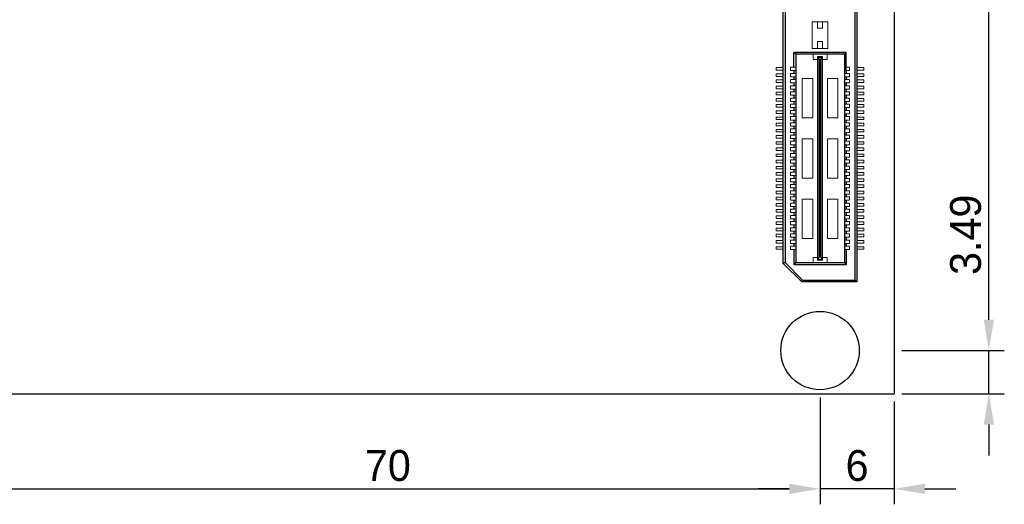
# Model space of a CAD drawing. Header units: millimetres. Extents: x 1095 to 1484, y 184 to 476.
# Tile 8 of 24: x 1178 to 1258, y 291 to 330. Entities that reach past the tile are written whole.
import ezdxf

# ---------------------------------------------------------------- set-up
doc = ezdxf.new("R2010")
doc.units = ezdxf.units.MM
doc.header["$LTSCALE"] = 0.1
doc.layers.add('daughter', color=7, linetype='Continuous')
doc.layers.add('yellow', color=5, linetype='Continuous')
doc.dimstyles.new('ISO-25', dxfattribs={"dimtxt": 2.5, "dimasz": 2.5, "dimexe": 1.25, "dimexo": 0.625, "dimtad": 1, "dimdsep": 46, "dimtxsty": 'Standard', "dimcen": 2.5, "dimadec": 0, "dimazin": 0, "dimtfac": 1, "dimtmove": 0, "dimatfit": 3, "dimfxl": 0, "dimarcsym": 0})

# ---------------------------------------------------------------- blocks, each defined once
blk = doc.blocks.new('*D28')
at = {"layer": 'Defpoints', "color": 0}
for p in [(1249.199, 374.268), (1256.872, 374.268), (1249.199, 303.148)]:
    blk.add_point(p, dxfattribs=at)
at = {"layer": 'yellow', "color": 0, "lineweight": -2}
for p, q in [((1249.824, 374.268), (1258.122, 374.268)), ((1256.872, 305.648), (1256.872, 371.768)), ((1249.824, 303.148), (1258.122, 303.148))]:
    blk.add_line(p, q, dxfattribs=at)
at = {"layer": 'yellow', "color": 0}
for points in [[(1256.456, 371.768), (1257.289, 371.768), (1256.872, 374.268)], [(1256.456, 305.648), (1257.289, 305.648), (1256.872, 303.148)]]:
    blk.add_solid(points, dxfattribs=at)
at = {"layer": 'yellow', "color": 0, "insert": (1254.997, 338.708), "char_height": 2.5, "attachment_point": 5, "rotation": 90}
blk.add_mtext('71.12', dxfattribs=at)
blk = doc.blocks.new('*D30')
at = {"layer": 'Defpoints', "color": 0}
for p in [(1243.199, 299.973), (1173.199, 299.656), (1243.199, 291.946)]:
    blk.add_point(p, dxfattribs=at)
at = {"layer": 'yellow', "color": 0, "lineweight": -2}
for p, q in [((1173.199, 299.031), (1173.199, 290.696)), ((1243.199, 299.348), (1243.199, 290.696)), ((1175.699, 291.946), (1240.699, 291.946))]:
    blk.add_line(p, q, dxfattribs=at)
at = {"layer": 'yellow', "color": 0}
for points in [[(1175.699, 292.363), (1175.699, 291.53), (1173.199, 291.946)], [(1240.699, 292.363), (1240.699, 291.53), (1243.199, 291.946)]]:
    blk.add_solid(points, dxfattribs=at)
at = {"layer": 'yellow', "color": 0, "insert": (1208.199, 293.821), "char_height": 2.5, "attachment_point": 5}
blk.add_mtext('70', dxfattribs=at)
blk = doc.blocks.new('*D32')
at = {"layer": 'Defpoints', "color": 0}
for p in [(1249.199, 303.148), (1256.872, 303.148), (1249.199, 299.656)]:
    blk.add_point(p, dxfattribs=at)
at = {"layer": 'yellow', "color": 0, "lineweight": -2}
for p, q in [((1256.872, 305.648), (1256.872, 316.898)), ((1249.824, 303.148), (1258.122, 303.148)), ((1256.872, 299.656), (1256.872, 303.148)), ((1249.824, 299.656), (1258.122, 299.656)), ((1256.872, 297.156), (1256.872, 294.656))]:
    blk.add_line(p, q, dxfattribs=at)
at = {"layer": 'yellow', "color": 0}
for points in [[(1256.456, 305.648), (1257.289, 305.648), (1256.872, 303.148)], [(1256.456, 297.156), (1257.289, 297.156), (1256.872, 299.656)]]:
    blk.add_solid(points, dxfattribs=at)
at = {"layer": 'yellow', "color": 0, "insert": (1254.997, 312.523), "char_height": 2.5, "attachment_point": 5, "rotation": 90}
blk.add_mtext('3.49', dxfattribs=at)
blk = doc.blocks.new('*D33')
at = {"layer": 'Defpoints', "color": 0}
for p in [(1243.199, 299.656), (1249.199, 299.656), (1243.199, 291.946)]:
    blk.add_point(p, dxfattribs=at)
at = {"layer": 'yellow', "color": 0, "lineweight": -2}
for p, q in [((1243.199, 299.031), (1243.199, 290.696)), ((1249.199, 299.031), (1249.199, 290.696)), ((1240.699, 291.946), (1238.199, 291.946)), ((1249.199, 291.946), (1243.199, 291.946)), ((1251.699, 291.946), (1254.199, 291.946))]:
    blk.add_line(p, q, dxfattribs=at)
at = {"layer": 'yellow', "color": 0}
for points in [[(1240.699, 292.363), (1240.699, 291.53), (1243.199, 291.946)], [(1251.699, 292.363), (1251.699, 291.53), (1249.199, 291.946)]]:
    blk.add_solid(points, dxfattribs=at)
at = {"layer": 'yellow', "color": 0, "insert": (1246.199, 293.821), "char_height": 2.5, "attachment_point": 5}
blk.add_mtext('6', dxfattribs=at)

msp = doc.modelspace()

# ---------------------------------------------------------------- linework, layer by layer
for p, q in [((1246.036, 308.852), (1246.036, 368.565)), ((1246.184, 368.713), (1246.184, 308.704)), ((1240.214, 310.204), (1240.214, 367.212)), ((1240.362, 367.151), (1240.362, 310.265)), ((1241.083, 326.092), (1241.083, 327.291)), ((1241.231, 327.145), (1241.083, 327.291)), ((1245.316, 327.291), (1241.083, 327.291)), ((1241.231, 327.145), (1241.231, 310.265)), ((1245.168, 327.145), (1241.231, 327.145)), ((1245.168, 327.145), (1245.168, 310.265)), ((1245.171, 327.145), (1245.316, 327.291)), ((1245.316, 325.818), (1245.316, 327.291)), ((1241.083, 325.818), (1241.083, 325.592)), ((1245.316, 325.818), (1245.316, 325.592)), ((1241.083, 325.318), (1241.083, 325.092)), ((1241.083, 324.818), (1241.083, 324.592)), ((1245.316, 325.318), (1245.316, 325.092)), ((1245.316, 324.818), (1245.316, 324.592)), ((1241.083, 324.318), (1241.083, 324.092)), ((1241.083, 323.818), (1241.083, 323.592)), ((1245.316, 324.318), (1245.316, 324.092)), ((1245.316, 323.818), (1245.316, 323.592)), ((1241.083, 323.318), (1241.083, 323.092)), ((1245.316, 323.318), (1245.316, 323.092)), ((1241.083, 322.818), (1241.083, 322.592)), ((1241.083, 322.318), (1241.083, 322.092)), ((1245.316, 322.818), (1245.316, 322.592)), ((1245.316, 322.318), (1245.316, 322.092)), ((1241.083, 321.818), (1241.083, 321.592)), ((1245.316, 321.818), (1245.316, 321.592)), ((1241.083, 321.318), (1241.083, 321.092)), ((1241.083, 320.818), (1241.083, 320.592)), ((1245.316, 321.318), (1245.316, 321.092)), ((1245.316, 320.818), (1245.316, 320.592)), ((1241.083, 320.318), (1241.083, 320.092)), ((1241.083, 319.818), (1241.083, 319.592)), ((1245.316, 320.318), (1245.316, 320.092)), ((1245.316, 319.818), (1245.316, 319.592)), ((1241.083, 319.318), (1241.083, 319.092)), ((1245.316, 319.318), (1245.316, 319.092)), ((1241.083, 318.818), (1241.083, 318.592)), ((1241.083, 318.318), (1241.083, 318.092)), ((1245.316, 318.818), (1245.316, 318.592)), ((1245.316, 318.318), (1245.316, 318.092)), ((1241.083, 317.818), (1241.083, 317.592)), ((1245.316, 317.818), (1245.316, 317.592)), ((1241.083, 317.318), (1241.083, 317.092)), ((1241.083, 316.818), (1241.083, 316.592)), ((1245.316, 317.318), (1245.316, 317.092)), ((1245.316, 316.818), (1245.316, 316.592)), ((1241.083, 316.318), (1241.083, 316.092)), ((1241.083, 315.818), (1241.083, 315.592)), ((1245.316, 316.318), (1245.316, 316.092)), ((1245.316, 315.818), (1245.316, 315.592)), ((1241.083, 315.318), (1241.083, 315.092)), ((1245.316, 315.318), (1245.316, 315.092)), ((1241.083, 314.818), (1241.083, 314.592)), ((1241.083, 314.318), (1241.083, 314.092)), ((1245.316, 314.818), (1245.316, 314.592)), ((1245.316, 314.318), (1245.316, 314.092)), ((1241.083, 313.818), (1241.083, 313.592)), ((1245.316, 313.818), (1245.316, 313.592)), ((1241.083, 313.318), (1241.083, 313.092)), ((1241.083, 312.818), (1241.083, 312.592)), ((1245.316, 313.318), (1245.316, 313.092)), ((1245.316, 312.818), (1245.316, 312.592)), ((1241.083, 312.318), (1241.083, 312.092)), ((1241.083, 311.818), (1241.083, 311.592)), ((1245.316, 312.318), (1245.316, 312.092)), ((1245.316, 311.818), (1245.316, 311.592)), ((1241.083, 311.318), (1241.083, 310.1)), ((1245.316, 311.318), (1245.316, 310.1)), ((1240.362, 310.265), (1240.214, 310.204)), ((1240.214, 310.204), (1241.715, 308.704)), ((1241.776, 308.852), (1240.362, 310.265)), ((1241.231, 310.265), (1241.083, 310.1)), ((1241.231, 310.265), (1245.168, 310.265)), ((1245.168, 310.265), (1245.316, 310.1)), ((1245.316, 310.1), (1241.083, 310.1)), ((1241.776, 308.852), (1241.715, 308.704)), ((1246.184, 308.704), (1241.715, 308.704)), ((1241.776, 308.852), (1246.036, 308.852)), ((1246.036, 308.852), (1246.184, 308.704))]:
    msp.add_line(p, q)
at = {"lineweight": 5}
for p, q in [((1242.569, 329.779), (1242.569, 327.614)), ((1243.83, 329.779), (1242.569, 329.779)), ((1243.005, 329.779), (1243.005, 329.246)), ((1243.393, 329.779), (1243.393, 329.246)), ((1243.83, 329.779), (1243.83, 327.614)), ((1243.393, 329.246), (1243.005, 329.246)), ((1243.005, 328.18), (1243.005, 327.614)), ((1243.393, 328.18), (1243.005, 328.18)), ((1243.393, 328.18), (1243.393, 327.614)), ((1243.83, 327.614), (1242.569, 327.614)), ((1242.634, 327.145), (1242.634, 326.725)), ((1242.989, 326.725), (1242.989, 326.951)), ((1243.409, 326.951), (1242.989, 326.951)), ((1243.409, 326.725), (1243.409, 326.951)), ((1243.765, 327.145), (1243.765, 326.725)), ((1242.989, 326.725), (1242.634, 326.725)), ((1243.006, 310.524), (1243.006, 326.887)), ((1243.006, 326.887), (1243.393, 326.887)), ((1243.038, 310.524), (1243.038, 326.887)), ((1243.151, 326.708), (1243.038, 326.887)), ((1243.151, 310.702), (1243.151, 326.708)), ((1243.248, 326.708), (1243.345, 326.887)), ((1243.248, 310.702), (1243.248, 326.708)), ((1243.345, 310.524), (1243.345, 326.887)), ((1243.393, 310.524), (1243.393, 326.887)), ((1243.765, 326.725), (1243.409, 326.725)), ((1239.645, 326.06), (1240.214, 326.06)), ((1239.645, 325.85), (1239.645, 326.06)), ((1239.645, 325.85), (1240.214, 325.85)), ((1239.645, 325.56), (1240.214, 325.56)), ((1239.645, 325.35), (1239.645, 325.56)), ((1239.645, 325.35), (1240.214, 325.35)), ((1240.808, 326.092), (1241.228, 326.092)), ((1240.808, 326.092), (1240.808, 325.818)), ((1240.808, 325.818), (1241.228, 325.818)), ((1240.808, 325.592), (1241.228, 325.592)), ((1240.808, 325.592), (1240.808, 325.318)), ((1245.591, 326.092), (1245.171, 326.092)), ((1245.591, 325.818), (1245.171, 325.818)), ((1245.591, 325.592), (1245.171, 325.592)), ((1245.591, 326.092), (1245.591, 325.818)), ((1245.591, 325.592), (1245.591, 325.318)), ((1246.754, 326.06), (1246.184, 326.06)), ((1246.754, 325.85), (1246.184, 325.85)), ((1246.754, 325.56), (1246.184, 325.56)), ((1246.754, 325.35), (1246.184, 325.35)), ((1246.754, 325.85), (1246.754, 326.06)), ((1246.754, 325.35), (1246.754, 325.56)), ((1239.645, 325.06), (1240.214, 325.06)), ((1239.645, 324.85), (1239.645, 325.06)), ((1239.645, 324.85), (1240.214, 324.85)), ((1239.645, 324.35), (1239.645, 324.56)), ((1239.645, 324.56), (1240.214, 324.56)), ((1240.808, 325.318), (1241.228, 325.318)), ((1240.808, 325.092), (1241.228, 325.092)), ((1240.808, 325.092), (1240.808, 324.818)), ((1240.808, 324.818), (1241.228, 324.818)), ((1240.808, 324.592), (1240.808, 324.318)), ((1240.808, 324.592), (1241.228, 324.592)), ((1241.761, 325.176), (1241.761, 321.993)), ((1242.602, 325.176), (1241.761, 325.176)), ((1242.602, 325.176), (1242.602, 321.993)), ((1243.797, 325.176), (1243.797, 321.993)), ((1244.637, 325.176), (1243.797, 325.176)), ((1244.637, 325.176), (1244.637, 321.993)), ((1245.591, 325.318), (1245.171, 325.318)), ((1245.591, 325.092), (1245.171, 325.092)), ((1245.591, 324.818), (1245.171, 324.818)), ((1245.591, 324.592), (1245.171, 324.592)), ((1245.591, 325.092), (1245.591, 324.818)), ((1245.591, 324.592), (1245.591, 324.318)), ((1246.754, 325.06), (1246.184, 325.06)), ((1246.754, 324.85), (1246.184, 324.85)), ((1246.754, 324.56), (1246.184, 324.56)), ((1246.754, 324.85), (1246.754, 325.06)), ((1246.754, 324.35), (1246.754, 324.56)), ((1239.645, 324.35), (1240.214, 324.35)), ((1239.645, 323.85), (1239.645, 324.06)), ((1239.645, 324.06), (1240.214, 324.06)), ((1239.645, 323.85), (1240.214, 323.85)), ((1240.808, 324.318), (1241.228, 324.318)), ((1240.808, 324.092), (1240.808, 323.818)), ((1240.808, 324.092), (1241.228, 324.092)), ((1240.808, 323.818), (1241.228, 323.818)), ((1245.591, 324.318), (1245.171, 324.318)), ((1245.591, 324.092), (1245.171, 324.092)), ((1245.591, 323.818), (1245.171, 323.818)), ((1245.591, 324.092), (1245.591, 323.818)), ((1246.754, 324.35), (1246.184, 324.35)), ((1246.754, 324.06), (1246.184, 324.06)), ((1246.754, 323.85), (1246.184, 323.85)), ((1246.754, 323.85), (1246.754, 324.06)), ((1239.645, 323.56), (1240.214, 323.56)), ((1239.645, 323.35), (1239.645, 323.56)), ((1239.645, 323.35), (1240.214, 323.35)), ((1239.645, 323.06), (1240.214, 323.06)), ((1239.645, 322.85), (1239.645, 323.06)), ((1240.808, 323.592), (1240.808, 323.318)), ((1240.808, 323.592), (1241.228, 323.592)), ((1240.808, 323.318), (1241.228, 323.318)), ((1240.808, 323.092), (1240.808, 322.818)), ((1240.808, 323.092), (1241.228, 323.092)), ((1245.591, 323.592), (1245.171, 323.592)), ((1245.591, 323.318), (1245.171, 323.318)), ((1245.591, 323.092), (1245.171, 323.092)), ((1245.591, 323.592), (1245.591, 323.318)), ((1245.591, 323.092), (1245.591, 322.818)), ((1246.754, 323.56), (1246.184, 323.56)), ((1246.754, 323.35), (1246.184, 323.35)), ((1246.754, 323.06), (1246.184, 323.06)), ((1246.754, 323.35), (1246.754, 323.56)), ((1246.754, 322.85), (1246.754, 323.06)), ((1239.645, 322.85), (1240.214, 322.85)), ((1239.645, 322.56), (1240.214, 322.56)), ((1239.645, 322.35), (1239.645, 322.56)), ((1239.645, 322.35), (1240.214, 322.35)), ((1240.808, 322.818), (1241.228, 322.818)), ((1240.808, 322.592), (1241.228, 322.592)), ((1240.808, 322.592), (1240.808, 322.318)), ((1240.808, 322.318), (1241.228, 322.318)), ((1245.591, 322.818), (1245.171, 322.818)), ((1245.591, 322.592), (1245.171, 322.592)), ((1245.591, 322.318), (1245.171, 322.318)), ((1245.591, 322.592), (1245.591, 322.318)), ((1246.754, 322.85), (1246.184, 322.85)), ((1246.754, 322.56), (1246.184, 322.56)), ((1246.754, 322.35), (1246.184, 322.35)), ((1246.754, 322.35), (1246.754, 322.56)), ((1239.645, 322.06), (1240.21, 322.06)), ((1239.645, 321.85), (1239.645, 322.06)), ((1239.645, 321.85), (1240.214, 321.85)), ((1239.645, 321.56), (1240.214, 321.56)), ((1239.645, 321.35), (1239.645, 321.56)), ((1240.808, 322.092), (1241.228, 322.092)), ((1240.808, 322.092), (1240.808, 321.818)), ((1240.808, 321.818), (1241.228, 321.818)), ((1240.808, 321.592), (1240.808, 321.318)), ((1240.808, 321.592), (1241.228, 321.592)), ((1242.602, 321.993), (1241.761, 321.993)), ((1244.637, 321.993), (1243.797, 321.993)), ((1245.591, 322.092), (1245.171, 322.092)), ((1245.591, 321.818), (1245.171, 321.818)), ((1245.591, 321.592), (1245.171, 321.592)), ((1245.591, 322.092), (1245.591, 321.818)), ((1245.591, 321.592), (1245.591, 321.318)), ((1246.754, 321.85), (1246.184, 321.85)), ((1246.754, 321.56), (1246.184, 321.56)), ((1246.754, 322.06), (1246.188, 322.06)), ((1246.754, 321.85), (1246.754, 322.06)), ((1246.754, 321.35), (1246.754, 321.56)), ((1239.645, 321.35), (1240.214, 321.35)), ((1239.645, 321.06), (1240.214, 321.06)), ((1239.645, 320.85), (1239.645, 321.06)), ((1239.645, 320.85), (1240.214, 320.85)), ((1239.645, 320.56), (1240.214, 320.56)), ((1239.645, 320.35), (1239.645, 320.56)), ((1240.808, 321.318), (1241.228, 321.318)), ((1240.808, 321.092), (1241.228, 321.092)), ((1240.808, 321.092), (1240.808, 320.818)), ((1240.808, 320.818), (1241.228, 320.818)), ((1240.808, 320.592), (1241.228, 320.592)), ((1240.808, 320.592), (1240.808, 320.318)), ((1245.591, 321.318), (1245.171, 321.318)), ((1245.591, 321.092), (1245.171, 321.092)), ((1245.591, 320.818), (1245.171, 320.818)), ((1245.591, 320.592), (1245.171, 320.592)), ((1245.591, 321.092), (1245.591, 320.818)), ((1245.591, 320.592), (1245.591, 320.318)), ((1246.754, 321.35), (1246.184, 321.35)), ((1246.754, 321.06), (1246.184, 321.06)), ((1246.754, 320.85), (1246.184, 320.85)), ((1246.754, 320.56), (1246.184, 320.56)), ((1246.754, 320.85), (1246.754, 321.06)), ((1246.754, 320.35), (1246.754, 320.56)), ((1239.645, 320.35), (1240.214, 320.35)), ((1239.645, 319.85), (1239.645, 320.06)), ((1239.645, 320.06), (1240.214, 320.06)), ((1239.645, 319.85), (1240.214, 319.85)), ((1240.808, 320.318), (1241.228, 320.318)), ((1240.808, 320.092), (1240.808, 319.818)), ((1240.808, 320.092), (1241.228, 320.092)), ((1240.808, 319.818), (1241.228, 319.818)), ((1242.602, 320.297), (1241.761, 320.297)), ((1241.761, 320.297), (1241.761, 317.114)), ((1242.602, 320.297), (1242.602, 317.114)), ((1244.637, 320.297), (1243.797, 320.297)), ((1243.797, 320.297), (1243.797, 317.114)), ((1244.637, 320.297), (1244.637, 317.114)), ((1245.591, 320.318), (1245.171, 320.318)), ((1245.591, 320.092), (1245.171, 320.092)), ((1245.591, 319.818), (1245.171, 319.818)), ((1245.591, 320.092), (1245.591, 319.818)), ((1246.754, 320.35), (1246.184, 320.35)), ((1246.754, 320.06), (1246.184, 320.06)), ((1246.754, 319.85), (1246.184, 319.85)), ((1246.754, 319.85), (1246.754, 320.06)), ((1239.645, 319.35), (1239.645, 319.56)), ((1239.645, 319.56), (1240.214, 319.56)), ((1239.645, 319.35), (1240.214, 319.35)), ((1239.645, 318.85), (1239.645, 319.06)), ((1239.645, 319.06), (1240.214, 319.06)), ((1240.808, 319.592), (1241.228, 319.592)), ((1240.808, 319.592), (1240.808, 319.318)), ((1240.808, 319.318), (1241.228, 319.318)), ((1240.808, 319.092), (1241.228, 319.092)), ((1240.808, 319.092), (1240.808, 318.818)), ((1245.591, 319.592), (1245.171, 319.592)), ((1245.591, 319.318), (1245.171, 319.318)), ((1245.591, 319.092), (1245.171, 319.092)), ((1245.591, 319.592), (1245.591, 319.318)), ((1245.591, 319.092), (1245.591, 318.818)), ((1246.754, 319.56), (1246.184, 319.56)), ((1246.754, 319.35), (1246.184, 319.35)), ((1246.754, 319.06), (1246.184, 319.06)), ((1246.754, 319.35), (1246.754, 319.56)), ((1246.754, 318.85), (1246.754, 319.06)), ((1239.645, 318.85), (1240.214, 318.85)), ((1239.645, 318.35), (1239.645, 318.56)), ((1239.645, 318.56), (1240.214, 318.56)), ((1239.645, 318.35), (1240.214, 318.35)), ((1240.808, 318.818), (1241.228, 318.818)), ((1240.808, 318.592), (1240.808, 318.318)), ((1240.808, 318.592), (1241.228, 318.592)), ((1240.808, 318.318), (1241.228, 318.318)), ((1245.591, 318.818), (1245.171, 318.818)), ((1245.591, 318.592), (1245.171, 318.592)), ((1245.591, 318.318), (1245.171, 318.318)), ((1245.591, 318.592), (1245.591, 318.318)), ((1246.754, 318.85), (1246.184, 318.85)), ((1246.754, 318.56), (1246.184, 318.56)), ((1246.754, 318.35), (1246.184, 318.35)), ((1246.754, 318.35), (1246.754, 318.56)), ((1239.645, 317.85), (1239.645, 318.06)), ((1239.645, 318.06), (1240.214, 318.06)), ((1239.645, 317.85), (1240.214, 317.85)), ((1239.645, 317.35), (1239.645, 317.56)), ((1239.645, 317.56), (1240.214, 317.56)), ((1240.808, 318.092), (1241.228, 318.092)), ((1240.808, 318.092), (1240.808, 317.818)), ((1240.808, 317.818), (1241.228, 317.818)), ((1240.808, 317.592), (1241.228, 317.592)), ((1240.808, 317.592), (1240.808, 317.318)), ((1245.591, 318.092), (1245.171, 318.092)), ((1245.591, 317.818), (1245.171, 317.818)), ((1245.591, 317.592), (1245.171, 317.592)), ((1245.591, 318.092), (1245.591, 317.818)), ((1245.591, 317.592), (1245.591, 317.318)), ((1246.754, 318.06), (1246.184, 318.06)), ((1246.754, 317.85), (1246.184, 317.85)), ((1246.754, 317.56), (1246.184, 317.56)), ((1246.754, 317.85), (1246.754, 318.06)), ((1246.754, 317.35), (1246.754, 317.56)), ((1239.645, 317.35), (1240.214, 317.35)), ((1239.645, 316.85), (1239.645, 317.06)), ((1239.645, 317.06), (1240.214, 317.06)), ((1239.645, 316.85), (1240.214, 316.85)), ((1240.808, 317.318), (1241.228, 317.318)), ((1240.808, 317.092), (1240.808, 316.818)), ((1240.808, 317.092), (1241.228, 317.092)), ((1240.808, 316.818), (1241.228, 316.818)), ((1240.808, 316.592), (1240.808, 316.318)), ((1240.808, 316.592), (1241.228, 316.592)), ((1242.602, 317.114), (1241.761, 317.114)), ((1244.637, 317.114), (1243.797, 317.114)), ((1245.591, 317.318), (1245.171, 317.318)), ((1245.591, 317.092), (1245.171, 317.092)), ((1245.591, 316.818), (1245.171, 316.818)), ((1245.591, 316.592), (1245.171, 316.592)), ((1245.591, 317.092), (1245.591, 316.818)), ((1245.591, 316.592), (1245.591, 316.318)), ((1246.754, 317.35), (1246.184, 317.35)), ((1246.754, 317.06), (1246.184, 317.06)), ((1246.754, 316.85), (1246.184, 316.85)), ((1246.754, 316.85), (1246.754, 317.06)), ((1239.645, 316.35), (1239.645, 316.56)), ((1239.645, 316.56), (1240.214, 316.56)), ((1239.645, 316.35), (1240.214, 316.35)), ((1239.645, 315.85), (1239.645, 316.06)), ((1239.645, 316.06), (1240.21, 316.06)), ((1239.645, 315.85), (1240.214, 315.85)), ((1240.808, 316.318), (1241.228, 316.318)), ((1240.808, 316.092), (1240.808, 315.818)), ((1240.808, 316.092), (1241.228, 316.092)), ((1240.808, 315.818), (1241.228, 315.818)), ((1245.591, 316.318), (1245.171, 316.318)), ((1245.591, 316.092), (1245.171, 316.092)), ((1245.591, 315.818), (1245.171, 315.818)), ((1245.591, 316.092), (1245.591, 315.818)), ((1246.754, 316.56), (1246.184, 316.56)), ((1246.754, 316.35), (1246.184, 316.35)), ((1246.754, 315.85), (1246.184, 315.85)), ((1246.754, 316.06), (1246.188, 316.06)), ((1246.754, 316.35), (1246.754, 316.56)), ((1246.754, 315.85), (1246.754, 316.06)), ((1239.645, 315.35), (1239.645, 315.56)), ((1239.645, 315.56), (1240.214, 315.56)), ((1239.645, 315.35), (1240.214, 315.35)), ((1239.645, 314.85), (1239.645, 315.06)), ((1239.645, 315.06), (1240.214, 315.06)), ((1240.808, 315.592), (1240.808, 315.318)), ((1240.808, 315.592), (1241.228, 315.592)), ((1240.808, 315.318), (1241.228, 315.318)), ((1240.808, 315.092), (1241.228, 315.092)), ((1240.808, 315.092), (1240.808, 314.818)), ((1241.761, 315.417), (1241.761, 312.234)), ((1242.602, 315.417), (1241.761, 315.417)), ((1242.602, 315.417), (1242.602, 312.234)), ((1243.797, 315.417), (1243.797, 312.234)), ((1244.637, 315.417), (1243.797, 315.417)), ((1244.637, 315.417), (1244.637, 312.234)), ((1245.591, 315.592), (1245.171, 315.592)), ((1245.591, 315.318), (1245.171, 315.318)), ((1245.591, 315.092), (1245.171, 315.092)), ((1245.591, 315.592), (1245.591, 315.318)), ((1245.591, 315.092), (1245.591, 314.818)), ((1246.754, 315.56), (1246.184, 315.56)), ((1246.754, 315.35), (1246.184, 315.35)), ((1246.754, 315.06), (1246.184, 315.06)), ((1246.754, 315.35), (1246.754, 315.56)), ((1246.754, 314.85), (1246.754, 315.06)), ((1239.645, 314.85), (1240.214, 314.85)), ((1239.645, 314.35), (1239.645, 314.56)), ((1239.645, 314.56), (1240.214, 314.56)), ((1239.645, 314.35), (1240.214, 314.35)), ((1240.808, 314.818), (1241.228, 314.818)), ((1240.808, 314.592), (1241.228, 314.592)), ((1240.808, 314.592), (1240.808, 314.318)), ((1240.808, 314.318), (1241.228, 314.318)), ((1245.591, 314.818), (1245.171, 314.818)), ((1245.591, 314.592), (1245.171, 314.592)), ((1245.591, 314.318), (1245.171, 314.318)), ((1245.591, 314.592), (1245.591, 314.318)), ((1246.754, 314.85), (1246.184, 314.85)), ((1246.754, 314.56), (1246.184, 314.56)), ((1246.754, 314.35), (1246.184, 314.35)), ((1246.754, 314.35), (1246.754, 314.56)), ((1239.645, 314.06), (1240.214, 314.06)), ((1239.645, 313.85), (1239.645, 314.06)), ((1239.645, 313.85), (1240.214, 313.85)), ((1239.645, 313.56), (1240.214, 313.56)), ((1239.645, 313.35), (1239.645, 313.56)), ((1240.808, 314.092), (1241.228, 314.092)), ((1240.808, 314.092), (1240.808, 313.818)), ((1240.808, 313.818), (1241.228, 313.818)), ((1240.808, 313.592), (1240.808, 313.318)), ((1240.808, 313.592), (1241.228, 313.592)), ((1245.591, 314.092), (1245.171, 314.092)), ((1245.591, 313.818), (1245.171, 313.818)), ((1245.591, 313.592), (1245.171, 313.592)), ((1245.591, 314.092), (1245.591, 313.818)), ((1245.591, 313.592), (1245.591, 313.318)), ((1246.754, 314.06), (1246.184, 314.06)), ((1246.754, 313.85), (1246.184, 313.85)), ((1246.754, 313.56), (1246.184, 313.56)), ((1246.754, 313.85), (1246.754, 314.06)), ((1246.754, 313.35), (1246.754, 313.56)), ((1239.645, 313.35), (1240.214, 313.35)), ((1239.645, 312.85), (1239.645, 313.06)), ((1239.645, 313.06), (1240.21, 313.06)), ((1239.645, 312.85), (1240.214, 312.85)), ((1240.808, 313.318), (1241.228, 313.318)), ((1240.808, 313.092), (1240.808, 312.818)), ((1240.808, 313.092), (1241.228, 313.092)), ((1240.808, 312.818), (1241.228, 312.818)), ((1240.808, 312.592), (1240.808, 312.318)), ((1240.808, 312.592), (1241.228, 312.592)), ((1245.591, 313.318), (1245.171, 313.318)), ((1245.591, 313.092), (1245.171, 313.092)), ((1245.591, 312.818), (1245.171, 312.818)), ((1245.591, 312.592), (1245.171, 312.592)), ((1245.591, 313.092), (1245.591, 312.818)), ((1245.591, 312.592), (1245.591, 312.318)), ((1246.754, 313.35), (1246.184, 313.35)), ((1246.754, 312.85), (1246.184, 312.85)), ((1246.754, 313.06), (1246.188, 313.06)), ((1246.754, 312.85), (1246.754, 313.06)), ((1239.645, 312.56), (1240.214, 312.56)), ((1239.645, 312.35), (1239.645, 312.56)), ((1239.645, 312.35), (1240.214, 312.35)), ((1239.645, 312.06), (1240.214, 312.06)), ((1239.645, 311.85), (1239.645, 312.06)), ((1239.645, 311.85), (1240.214, 311.85)), ((1240.808, 312.318), (1241.228, 312.318)), ((1240.808, 312.092), (1241.228, 312.092)), ((1240.808, 312.092), (1240.808, 311.818)), ((1240.808, 311.818), (1241.228, 311.818)), ((1242.602, 312.234), (1241.761, 312.234)), ((1244.637, 312.234), (1243.797, 312.234)), ((1245.591, 312.318), (1245.171, 312.318)), ((1245.591, 312.092), (1245.171, 312.092)), ((1245.591, 311.818), (1245.171, 311.818)), ((1245.591, 312.092), (1245.591, 311.818)), ((1246.754, 312.56), (1246.184, 312.56)), ((1246.754, 312.35), (1246.184, 312.35)), ((1246.754, 312.06), (1246.184, 312.06)), ((1246.754, 311.85), (1246.184, 311.85)), ((1246.754, 312.35), (1246.754, 312.56)), ((1246.754, 311.85), (1246.754, 312.06)), ((1239.645, 311.56), (1240.214, 311.56)), ((1239.645, 311.35), (1239.645, 311.56)), ((1239.645, 311.35), (1240.214, 311.35)), ((1240.808, 311.592), (1241.228, 311.592)), ((1240.808, 311.592), (1240.808, 311.318)), ((1240.808, 311.318), (1241.228, 311.318)), ((1245.591, 311.592), (1245.171, 311.592)), ((1245.591, 311.318), (1245.171, 311.318)), ((1245.591, 311.592), (1245.591, 311.318)), ((1246.754, 311.56), (1246.184, 311.56)), ((1246.754, 311.35), (1246.184, 311.35)), ((1246.754, 311.35), (1246.754, 311.56)), ((1242.634, 310.265), (1242.634, 310.685)), ((1242.989, 310.685), (1242.634, 310.685)), ((1242.989, 310.685), (1242.989, 310.459)), ((1243.409, 310.459), (1242.989, 310.459)), ((1243.006, 310.524), (1243.393, 310.524)), ((1243.151, 310.702), (1243.038, 310.524)), ((1243.248, 310.702), (1243.345, 310.524)), ((1243.409, 310.685), (1243.409, 310.459)), ((1243.765, 310.685), (1243.409, 310.685)), ((1243.765, 310.265), (1243.765, 310.685))]:
    msp.add_line(p, q, dxfattribs=at)
msp.add_circle((1243.199, 303.148), 3.175)
at = {"layer": 'daughter'}
for p in [(1249.199, 456.881), (1110.199, 299.656)]:
    msp.add_line(p, (1249.199, 299.656), dxfattribs=at)

# ---------------------------------------------------------------- dimensions: what is measured, and where the dimension line sits
at = {"layer": 'yellow'}
for base, p1, p2, picture, middle in [((1256.872, 374.268), (1249.199, 303.148), (1249.199, 374.268), '*D28', (1254.997, 338.708)), ((1256.872, 303.148), (1249.199, 299.656), (1249.199, 303.148), '*D32', (1254.997, 312.523))]:
    dim = msp.add_linear_dim(base=base, p1=p1, p2=p2, angle=90, dimstyle='ISO-25', dxfattribs=at)
    dim.commit()
    dim.dimension.update_dxf_attribs({"geometry": picture, "text_midpoint": middle})
for p1, p2, picture, middle in [((1173.199, 299.656), (1243.199, 299.973), '*D30', (1208.199, 293.821)), ((1249.199, 299.656), (1243.199, 299.656), '*D33', (1246.199, 293.821))]:
    dim = msp.add_linear_dim(base=(1243.199, 291.946), p1=p1, p2=p2, dimstyle='ISO-25', dxfattribs=at)
    dim.commit()
    dim.dimension.update_dxf_attribs({"geometry": picture, "text_midpoint": middle})

doc.saveas('drawing.dxf')
